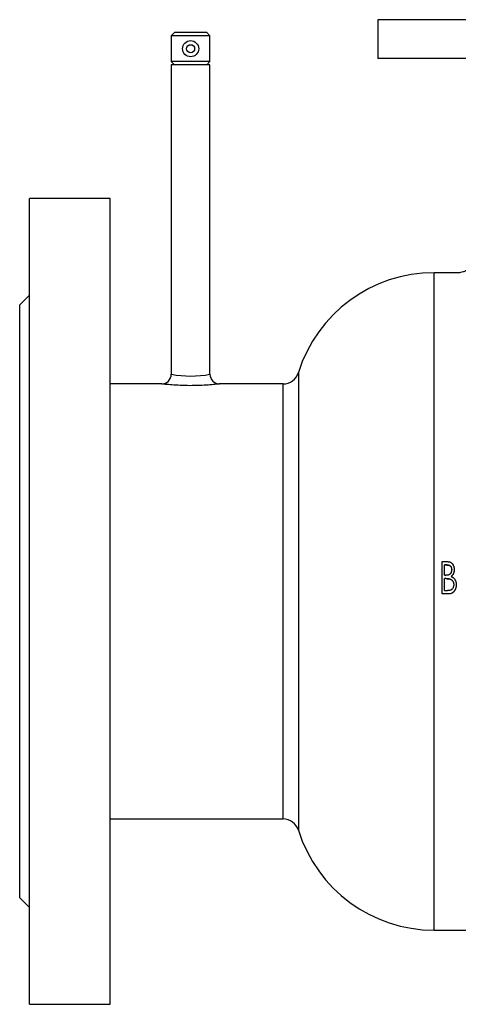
# Model space of a CAD drawing. Header units: millimetres. Extents: x -171 to 370, y -125 to 200.
# Tile 1 of 15: x -171 to -35, y -125 to 181. Entities that reach past the tile are written whole.
import ezdxf

# ---------------------------------------------------------------- set-up
doc = ezdxf.new("R2010")
doc.units = ezdxf.units.MM

msp = doc.modelspace()

# ---------------------------------------------------------------- linework, layer by layer
at = {"color": 7, "linetype": 'Continuous', "lineweight": 25}
for p, q in [((-60, 180.5), (-60, 168.5)), ((60, 180.5), (-60, 180.5)), ((-123, 176.5), (-124, 175.5)), ((-124, 175.5), (-124, 167.5)), ((-112, 175.5), (-124, 175.5)), ((-113, 176.5), (-123, 176.5)), ((-112, 175.5), (-113, 176.5)), ((-112, 167.5), (-112, 175.5)), ((60, 168.5), (-60, 168.5)), ((-124, 167.5), (-123, 166.5)), ((-112, 167.5), (-124, 167.5)), ((-124, 166.5), (-124, 70.49)), ((-112, 166.5), (-124, 166.5)), ((-113, 166.5), (-112, 167.5)), ((-112, 70.5), (-112, 166.5)), ((-143, 125), (-168, 125)), ((-168, -125), (-168, 125)), ((-143, -125), (-143, 125)), ((-35, 102), (-42.5, 102)), ((-168, 95), (-171, 92)), ((-171, -92), (-171, 92)), ((-126.94, 67.5), (-143, 67.5)), ((-89.34, 67.5), (-109, 67.5)), ((-40, 12.36), (-38.59, 12.36)), ((-40, 2.33), (-40, 12.36)), ((-38.43, 11.34), (-39.23, 11.34)), ((-39.23, 8.13), (-39.23, 11.34)), ((-38.43, 11.28), (-39.23, 11.28)), ((-38.43, 11.28), (-38.43, 11.34)), ((-37.05, 9.82), (-37.05, 9.87)), ((-36.28, 9.89), (-36.28, 9.84)), ((-39.23, 8.13), (-38.84, 8.13)), ((-38.84, 7.11), (-39.23, 7.11)), ((-39.23, 3.37), (-39.23, 7.11)), ((-38.84, 7.07), (-39.23, 7.07)), ((-38.84, 7.07), (-38.84, 7.11)), ((-37.62, 6.95), (-37.62, 6.99)), ((-39.23, 3.37), (-38.35, 3.37)), ((-36.41, 5.17), (-36.41, 5.2)), ((-35.64, 5.2), (-35.64, 5.17)), ((-38, 2.34), (-40, 2.34)), ((-38, 2.33), (-40, 2.33)), ((-38, 2.34), (-38, 2.33)), ((-143, -67.5), (-89.34, -67.5)), ((-171, -92), (-168, -95)), ((-42.5, -102), (42.5, -102)), ((-168, -125), (-143, -125))]:
    msp.add_line(p, q, dxfattribs=at)
at = {"color": 1, "linetype": 'Continuous', "lineweight": 25}
for p, q in [((-42.5, -102), (-42.5, 102)), ((-84.57, 71.02), (-84.57, -71.02)), ((-126.94, 67.49), (-126.94, 67.49)), ((-89.34, -67.5), (-89.34, 67.5))]:
    msp.add_line(p, q, dxfattribs=at)
at = {"color": 7, "linetype": 'Continuous', "lineweight": 25}
for radius in [2.5, 1.25]:
    msp.add_circle((-118, 171.5), radius, dxfattribs=at)
for centre, radius, start, end in [((-42.5, 57.95), 44.05, 90, 162.7468), ((-127, 70.5), 3, 271.0855, 359.8129), ((-109, 70.5), 3, 180.0074, 270.0099), ((-89.34, 72.5), 5, 270, 342.7468), ((-89.34, -72.5), 5, 17.2532, 90), ((-42.5, -57.95), 44.05, 197.2532, 270)]:
    msp.add_arc(centre, radius, start, end, dxfattribs=at)
at = {"color": 1, "linetype": 'Continuous', "lineweight": 25}
msp.add_arc((-118, 101.61), 31.69, 259.1555, 280.9146, dxfattribs=at)
at = {"color": 7, "linetype": 'Continuous', "lineweight": 25}
for points, knots in [([(-30.01, 107), (-30.03, 106.65), (-30.06, 105.91), (-30.45, 104.82), (-31.07, 103.83), (-31.85, 103.07), (-32.68, 102.54), (-33.5, 102.2), (-34.28, 102.04), (-34.79, 101.99), (-35.02, 102), (-35.03, 102)], [0, 0, 0, 0, 0.1320448, 0.2835571, 0.4352607, 0.5712399, 0.6948454, 0.8072529, 0.9084502, 0.997637, 1, 1, 1, 1]), ([(-109.5, 67.44), (-109.5, 67.44), (-109.67, 67.42), (-110.91, 67.28), (-113.1, 67.1), (-115.96, 66.96), (-119.01, 66.93), (-121.95, 67.04), (-124.44, 67.22), (-126.29, 67.41), (-126.73, 67.47), (-126.94, 67.49)], [0, 0, 0, 0, 0.000082, 0.122561, 0.247632, 0.37475, 0.501946, 0.628003, 0.753058, 0.877224, 1, 1, 1, 1]), ([(-38.59, 12.36), (-38.53, 12.36), (-38.49, 12.36), (-38.43, 12.36), (-38.41, 12.36), (-38.38, 12.36), (-38.37, 12.36), (-38.36, 12.36), (-38.36, 12.36), (-38.35, 12.36), (-38.35, 12.36), (-38.35, 12.36), (-38.35, 12.36), (-38.31, 12.36), (-38.27, 12.35), (-38.19, 12.35), (-38.14, 12.34), (-38.02, 12.33), (-37.94, 12.31), (-37.82, 12.29), (-37.78, 12.28), (-37.73, 12.27), (-37.71, 12.26), (-37.68, 12.25), (-37.67, 12.25), (-37.65, 12.25), (-37.65, 12.24), (-37.64, 12.24), (-37.64, 12.24), (-37.59, 12.23), (-37.55, 12.21), (-37.49, 12.19), (-37.47, 12.18), (-37.44, 12.17), (-37.42, 12.16), (-37.37, 12.14), (-37.34, 12.12), (-37.29, 12.09), (-37.27, 12.08), (-37.24, 12.06), (-37.23, 12.05), (-37.22, 12.04), (-37.21, 12.03), (-37.13, 11.98), (-37.07, 11.93), (-36.98, 11.85), (-36.95, 11.82), (-36.91, 11.78), (-36.9, 11.76), (-36.88, 11.74), (-36.87, 11.73), (-36.86, 11.72), (-36.85, 11.71), (-36.8, 11.64), (-36.76, 11.58), (-36.69, 11.48), (-36.67, 11.44), (-36.64, 11.39), (-36.63, 11.37), (-36.62, 11.34), (-36.61, 11.33), (-36.6, 11.32), (-36.6, 11.31), (-36.6, 11.3), (-36.59, 11.3), (-36.56, 11.22), (-36.52, 11.15), (-36.48, 11.04), (-36.47, 11), (-36.44, 10.92), (-36.43, 10.88), (-36.39, 10.76), (-36.37, 10.69), (-36.35, 10.57), (-36.34, 10.53), (-36.33, 10.47), (-36.32, 10.45), (-36.32, 10.41), (-36.31, 10.39), (-36.31, 10.33), (-36.3, 10.29), (-36.3, 10.23), (-36.3, 10.21), (-36.29, 10.18), (-36.29, 10.17), (-36.29, 10.16), (-36.29, 10.15), (-36.29, 10.14), (-36.29, 10.14), (-36.29, 10.14), (-36.29, 10.13), (-36.29, 10.08), (-36.28, 10), (-36.28, 9.89)], [0, 0, 0, 0, 0.03125, 0.03125, 0.046875, 0.046875, 0.054688, 0.054688, 0.058594, 0.058594, 0.060547, 0.060547, 0.0625, 0.0625, 0.09375, 0.09375, 0.125, 0.125, 0.1875, 0.1875, 0.21875, 0.21875, 0.234375, 0.234375, 0.242188, 0.242188, 0.246094, 0.246094, 0.25, 0.25, 0.28125, 0.28125, 0.296875, 0.296875, 0.3125, 0.3125, 0.34375, 0.34375, 0.359375, 0.359375, 0.367188, 0.367188, 0.375, 0.375, 0.4375, 0.4375, 0.46875, 0.46875, 0.484375, 0.484375, 0.492188, 0.492188, 0.5, 0.5, 0.5625, 0.5625, 0.59375, 0.59375, 0.609375, 0.609375, 0.617188, 0.617188, 0.621094, 0.621094, 0.625, 0.625, 0.6875, 0.6875, 0.71875, 0.71875, 0.75, 0.75, 0.8125, 0.8125, 0.84375, 0.84375, 0.859375, 0.859375, 0.875, 0.875, 0.90625, 0.90625, 0.921875, 0.921875, 0.929688, 0.929688, 0.933594, 0.933594, 0.935547, 0.935547, 0.9375, 0.9375, 1, 1, 1, 1]), ([(-37.05, 9.87), (-37.05, 9.79), (-37.06, 9.73), (-37.06, 9.69), (-37.06, 9.69), (-37.06, 9.68), (-37.06, 9.68), (-37.06, 9.68), (-37.06, 9.67), (-37.06, 9.66), (-37.06, 9.65), (-37.06, 9.63), (-37.06, 9.62), (-37.07, 9.57), (-37.07, 9.54), (-37.08, 9.5), (-37.08, 9.48), (-37.09, 9.45), (-37.09, 9.44), (-37.1, 9.39), (-37.11, 9.36), (-37.13, 9.28), (-37.14, 9.22), (-37.18, 9.11), (-37.2, 9.05), (-37.24, 8.97), (-37.25, 8.94), (-37.27, 8.89), (-37.29, 8.86), (-37.32, 8.81), (-37.33, 8.78), (-37.36, 8.73), (-37.38, 8.71), (-37.43, 8.64), (-37.47, 8.59), (-37.52, 8.54), (-37.53, 8.52), (-37.56, 8.5), (-37.57, 8.49), (-37.6, 8.46), (-37.62, 8.44), (-37.69, 8.38), (-37.74, 8.35), (-37.8, 8.32), (-37.82, 8.31), (-37.84, 8.3), (-37.85, 8.29), (-37.89, 8.28), (-37.92, 8.27), (-38, 8.23), (-38.06, 8.22), (-38.13, 8.2), (-38.13, 8.2), (-38.14, 8.2), (-38.14, 8.2), (-38.15, 8.19), (-38.16, 8.19), (-38.18, 8.19), (-38.19, 8.19), (-38.24, 8.18), (-38.27, 8.17), (-38.35, 8.16), (-38.42, 8.15), (-38.48, 8.15), (-38.48, 8.15), (-38.49, 8.15), (-38.49, 8.15), (-38.49, 8.15), (-38.49, 8.15), (-38.5, 8.15), (-38.51, 8.15), (-38.52, 8.14), (-38.53, 8.14), (-38.57, 8.14), (-38.6, 8.14), (-38.69, 8.14), (-38.76, 8.14), (-38.84, 8.13)], [0, 0, 0, 0, 0.0625, 0.0625, 0.064453, 0.064453, 0.066406, 0.066406, 0.070312, 0.070312, 0.078125, 0.078125, 0.09375, 0.09375, 0.125, 0.125, 0.140625, 0.140625, 0.15625, 0.15625, 0.1875, 0.1875, 0.25, 0.25, 0.3125, 0.3125, 0.34375, 0.34375, 0.375, 0.375, 0.40625, 0.40625, 0.4375, 0.4375, 0.5, 0.5, 0.515625, 0.515625, 0.53125, 0.53125, 0.5625, 0.5625, 0.625, 0.625, 0.640625, 0.640625, 0.65625, 0.65625, 0.6875, 0.6875, 0.75, 0.75, 0.753906, 0.753906, 0.757812, 0.757812, 0.765625, 0.765625, 0.78125, 0.78125, 0.8125, 0.8125, 0.875, 0.875, 0.876953, 0.876953, 0.878906, 0.878906, 0.882812, 0.882812, 0.890625, 0.890625, 0.90625, 0.90625, 0.9375, 0.9375, 1, 1, 1, 1]), ([(-38.43, 11.34), (-38.37, 11.34), (-38.32, 11.34), (-38.29, 11.34), (-38.29, 11.34), (-38.28, 11.34), (-38.28, 11.34), (-38.28, 11.33), (-38.27, 11.33), (-38.26, 11.33), (-38.26, 11.33), (-38.24, 11.33), (-38.23, 11.33), (-38.19, 11.33), (-38.17, 11.33), (-38.13, 11.32), (-38.12, 11.32), (-38.1, 11.32), (-38.09, 11.31), (-38.05, 11.31), (-38.03, 11.3), (-37.96, 11.29), (-37.91, 11.27), (-37.77, 11.23), (-37.68, 11.19), (-37.52, 11.09), (-37.45, 11.03), (-37.38, 10.94), (-37.37, 10.93), (-37.36, 10.92), (-37.35, 10.91), (-37.33, 10.88), (-37.31, 10.86), (-37.28, 10.8), (-37.25, 10.76), (-37.19, 10.63), (-37.15, 10.54), (-37.12, 10.43), (-37.11, 10.42), (-37.11, 10.4), (-37.11, 10.38), (-37.1, 10.35), (-37.09, 10.33), (-37.08, 10.26), (-37.07, 10.21), (-37.07, 10.16), (-37.07, 10.15), (-37.07, 10.15), (-37.07, 10.15), (-37.07, 10.14), (-37.07, 10.14), (-37.06, 10.12), (-37.06, 10.11), (-37.06, 10.08), (-37.06, 10.06), (-37.06, 9.99), (-37.05, 9.93), (-37.05, 9.87)], [0, 0, 0, 0, 0.0625, 0.0625, 0.064453, 0.064453, 0.066406, 0.066406, 0.070312, 0.070312, 0.078125, 0.078125, 0.09375, 0.09375, 0.125, 0.125, 0.140625, 0.140625, 0.15625, 0.15625, 0.1875, 0.1875, 0.25, 0.25, 0.375, 0.375, 0.5, 0.5, 0.515625, 0.515625, 0.53125, 0.53125, 0.5625, 0.5625, 0.625, 0.625, 0.75, 0.75, 0.765625, 0.765625, 0.78125, 0.78125, 0.8125, 0.8125, 0.875, 0.875, 0.878906, 0.878906, 0.882812, 0.882812, 0.890625, 0.890625, 0.90625, 0.90625, 0.9375, 0.9375, 1, 1, 1, 1]), ([(-38.43, 11.28), (-38.39, 11.28), (-38.29, 11.28), (-38.1, 11.27), (-37.86, 11.21), (-37.64, 11.12), (-37.48, 11), (-37.35, 10.87), (-37.22, 10.67), (-37.11, 10.4), (-37.06, 10.11), (-37.05, 9.92), (-37.05, 9.82)], [0, 0, 0, 0, 0.0625767, 0.1251394, 0.2501432, 0.3749801, 0.4372017, 0.4999911, 0.6211984, 0.7498674, 0.8748718, 1, 1, 1, 1]), ([(-36.28, 9.89), (-36.28, 9.82), (-36.29, 9.76), (-36.29, 9.69), (-36.29, 9.66), (-36.29, 9.63), (-36.29, 9.62), (-36.29, 9.61), (-36.29, 9.6), (-36.29, 9.6), (-36.29, 9.6), (-36.29, 9.59), (-36.29, 9.59), (-36.3, 9.49), (-36.31, 9.39), (-36.35, 9.18), (-36.38, 9.08), (-36.42, 8.94), (-36.43, 8.89), (-36.46, 8.82), (-36.46, 8.8), (-36.48, 8.76), (-36.48, 8.75), (-36.49, 8.74), (-36.49, 8.73), (-36.49, 8.72), (-36.5, 8.71), (-36.52, 8.66), (-36.54, 8.61), (-36.57, 8.55), (-36.58, 8.52), (-36.61, 8.48), (-36.62, 8.46), (-36.65, 8.39), (-36.68, 8.35), (-36.72, 8.29), (-36.73, 8.27), (-36.76, 8.22), (-36.78, 8.2), (-36.83, 8.14), (-36.86, 8.1), (-36.91, 8.04), (-36.92, 8.03), (-36.95, 8), (-36.96, 7.99), (-36.97, 7.97), (-36.98, 7.96), (-37.01, 7.94), (-37.03, 7.92), (-37.05, 7.9), (-37.06, 7.89), (-37.08, 7.88), (-37.08, 7.87), (-37.09, 7.87), (-37.09, 7.86), (-37.1, 7.86), (-37.1, 7.86), (-37.1, 7.86), (-37.1, 7.86), (-37.13, 7.83), (-37.17, 7.8), (-37.22, 7.76)], [0, 0, 0, 0, 0.0625, 0.0625, 0.09375, 0.09375, 0.109375, 0.109375, 0.117188, 0.117188, 0.121094, 0.121094, 0.125, 0.125, 0.25, 0.25, 0.375, 0.375, 0.4375, 0.4375, 0.46875, 0.46875, 0.484375, 0.484375, 0.492188, 0.492188, 0.5, 0.5, 0.5625, 0.5625, 0.59375, 0.59375, 0.625, 0.625, 0.6875, 0.6875, 0.71875, 0.71875, 0.75, 0.75, 0.8125, 0.8125, 0.84375, 0.84375, 0.859375, 0.859375, 0.875, 0.875, 0.90625, 0.90625, 0.921875, 0.921875, 0.929688, 0.929688, 0.933594, 0.933594, 0.935547, 0.935547, 0.9375, 0.9375, 1, 1, 1, 1]), ([(-36.28, 9.84), (-36.28, 9.74), (-36.29, 9.54), (-36.34, 9.14), (-36.45, 8.75), (-36.62, 8.39), (-36.79, 8.14), (-36.95, 7.95), (-37.1, 7.82), (-37.18, 7.75), (-37.22, 7.72)], [0, 0, 0, 0, 0.125086, 0.250131, 0.499889, 0.624916, 0.74992, 0.87491, 0.937449, 1, 1, 1, 1]), ([(-38.84, 7.11), (-38.72, 7.11), (-38.62, 7.1), (-38.53, 7.1), (-38.53, 7.1), (-38.52, 7.1), (-38.52, 7.1), (-38.52, 7.1), (-38.51, 7.1), (-38.5, 7.1), (-38.49, 7.1), (-38.46, 7.1), (-38.45, 7.1), (-38.4, 7.1), (-38.37, 7.1), (-38.29, 7.09), (-38.25, 7.09), (-38.22, 7.09), (-38.22, 7.09), (-38.21, 7.09), (-38.2, 7.09), (-38.19, 7.08), (-38.17, 7.08), (-38.14, 7.08), (-38.11, 7.08), (-38.06, 7.07), (-38.06, 7.07), (-38.04, 7.07), (-38.03, 7.07), (-38.01, 7.07), (-38, 7.07), (-37.96, 7.06), (-37.94, 7.06), (-37.92, 7.05), (-37.91, 7.05), (-37.91, 7.05), (-37.9, 7.05), (-37.89, 7.05), (-37.88, 7.05), (-37.86, 7.05), (-37.85, 7.04), (-37.81, 7.04), (-37.79, 7.03), (-37.76, 7.03), (-37.76, 7.03), (-37.75, 7.02), (-37.74, 7.02), (-37.72, 7.02), (-37.71, 7.01), (-37.68, 7), (-37.65, 7), (-37.62, 6.99)], [0, 0, 0, 0, 0.25, 0.25, 0.253906, 0.253906, 0.257812, 0.257812, 0.265625, 0.265625, 0.28125, 0.28125, 0.3125, 0.3125, 0.375, 0.375, 0.5, 0.5, 0.515625, 0.515625, 0.53125, 0.53125, 0.5625, 0.5625, 0.625, 0.625, 0.640625, 0.640625, 0.65625, 0.65625, 0.6875, 0.6875, 0.75, 0.75, 0.757812, 0.757812, 0.765625, 0.765625, 0.78125, 0.78125, 0.8125, 0.8125, 0.875, 0.875, 0.890625, 0.890625, 0.90625, 0.90625, 0.9375, 0.9375, 1, 1, 1, 1]), ([(-38.84, 7.07), (-38.79, 7.07), (-38.68, 7.07), (-38.52, 7.07), (-38.37, 7.06), (-38.21, 7.05), (-38.07, 7.04), (-37.92, 7.02), (-37.77, 7), (-37.67, 6.97), (-37.62, 6.95)], [0, 0, 0, 0, 0.137372, 0.25002, 0.404083, 0.500034, 0.625044, 0.750046, 0.875038, 1, 1, 1, 1]), ([(-37.62, 6.99), (-37.56, 6.97), (-37.51, 6.95), (-37.48, 6.94), (-37.48, 6.94), (-37.48, 6.93), (-37.47, 6.93), (-37.47, 6.93), (-37.47, 6.93), (-37.46, 6.93), (-37.45, 6.92), (-37.43, 6.92), (-37.42, 6.91), (-37.39, 6.9), (-37.37, 6.89), (-37.34, 6.87), (-37.33, 6.87), (-37.31, 6.86), (-37.3, 6.85), (-37.27, 6.83), (-37.25, 6.82), (-37.19, 6.78), (-37.14, 6.76), (-37.09, 6.71), (-37.07, 6.69), (-37.03, 6.66), (-37.01, 6.65), (-36.96, 6.6), (-36.93, 6.57), (-36.83, 6.46), (-36.77, 6.38), (-36.7, 6.28), (-36.69, 6.26), (-36.67, 6.22), (-36.65, 6.2), (-36.62, 6.13), (-36.6, 6.09), (-36.54, 5.95), (-36.51, 5.86), (-36.47, 5.72), (-36.46, 5.68), (-36.44, 5.58), (-36.43, 5.53), (-36.43, 5.48), (-36.43, 5.48), (-36.43, 5.48), (-36.43, 5.47), (-36.43, 5.47), (-36.43, 5.46), (-36.42, 5.45), (-36.42, 5.44), (-36.42, 5.41), (-36.42, 5.39), (-36.42, 5.32), (-36.41, 5.26), (-36.41, 5.2)], [0, 0, 0, 0, 0.0625, 0.0625, 0.064453, 0.064453, 0.066406, 0.066406, 0.070312, 0.070312, 0.078125, 0.078125, 0.09375, 0.09375, 0.125, 0.125, 0.140625, 0.140625, 0.15625, 0.15625, 0.1875, 0.1875, 0.25, 0.25, 0.28125, 0.28125, 0.3125, 0.3125, 0.375, 0.375, 0.5, 0.5, 0.53125, 0.53125, 0.5625, 0.5625, 0.625, 0.625, 0.75, 0.75, 0.8125, 0.8125, 0.875, 0.875, 0.878906, 0.878906, 0.882812, 0.882812, 0.890625, 0.890625, 0.90625, 0.90625, 0.9375, 0.9375, 1, 1, 1, 1]), ([(-37.62, 6.95), (-37.57, 6.94), (-37.48, 6.9), (-37.3, 6.83), (-37.1, 6.7), (-36.89, 6.5), (-36.71, 6.27), (-36.57, 6.02), (-36.47, 5.74), (-36.42, 5.46), (-36.41, 5.27), (-36.41, 5.17)], [0, 0, 0, 0, 0.062557, 0.125098, 0.250021, 0.373932, 0.499931, 0.624929, 0.749924, 0.874912, 1, 1, 1, 1]), ([(-37.22, 7.76), (-37.18, 7.74), (-37.14, 7.72), (-37.1, 7.7), (-37.08, 7.7), (-37.07, 7.69), (-37.06, 7.68), (-37.05, 7.68), (-37.05, 7.68), (-37.05, 7.68), (-37.04, 7.67), (-37.04, 7.67), (-37.04, 7.67), (-37.01, 7.66), (-36.98, 7.64), (-36.93, 7.62), (-36.92, 7.61), (-36.9, 7.6), (-36.89, 7.59), (-36.88, 7.59), (-36.87, 7.58), (-36.8, 7.54), (-36.74, 7.5), (-36.66, 7.45), (-36.63, 7.43), (-36.58, 7.39), (-36.56, 7.37), (-36.48, 7.31), (-36.44, 7.27), (-36.36, 7.19), (-36.34, 7.17), (-36.31, 7.13), (-36.3, 7.12), (-36.27, 7.09), (-36.26, 7.08), (-36.21, 7.01), (-36.17, 6.96), (-36.11, 6.88), (-36.09, 6.85), (-36.07, 6.81), (-36.06, 6.79), (-36.04, 6.77), (-36.03, 6.75), (-35.99, 6.68), (-35.96, 6.62), (-35.92, 6.53), (-35.9, 6.5), (-35.88, 6.45), (-35.88, 6.44), (-35.86, 6.41), (-35.86, 6.39), (-35.8, 6.25), (-35.76, 6.12), (-35.72, 5.93), (-35.7, 5.86), (-35.68, 5.76), (-35.68, 5.73), (-35.67, 5.68), (-35.67, 5.66), (-35.67, 5.63), (-35.66, 5.61), (-35.66, 5.56), (-35.66, 5.53), (-35.65, 5.48), (-35.65, 5.47), (-35.65, 5.44), (-35.65, 5.43), (-35.65, 5.42), (-35.65, 5.41), (-35.65, 5.41), (-35.65, 5.4), (-35.65, 5.4), (-35.65, 5.4), (-35.65, 5.35), (-35.64, 5.28), (-35.64, 5.2)], [0, 0, 0, 0, 0.03125, 0.03125, 0.046875, 0.046875, 0.054688, 0.054688, 0.058594, 0.058594, 0.060547, 0.060547, 0.0625, 0.0625, 0.09375, 0.09375, 0.109375, 0.109375, 0.117188, 0.117188, 0.125, 0.125, 0.1875, 0.1875, 0.21875, 0.21875, 0.25, 0.25, 0.3125, 0.3125, 0.34375, 0.34375, 0.359375, 0.359375, 0.375, 0.375, 0.4375, 0.4375, 0.46875, 0.46875, 0.484375, 0.484375, 0.5, 0.5, 0.5625, 0.5625, 0.59375, 0.59375, 0.609375, 0.609375, 0.625, 0.625, 0.75, 0.75, 0.8125, 0.8125, 0.84375, 0.84375, 0.859375, 0.859375, 0.875, 0.875, 0.90625, 0.90625, 0.921875, 0.921875, 0.929688, 0.929688, 0.933594, 0.933594, 0.935547, 0.935547, 0.9375, 0.9375, 1, 1, 1, 1]), ([(-36.41, 5.2), (-36.41, 5.11), (-36.42, 5.05), (-36.42, 5), (-36.42, 5), (-36.42, 5), (-36.42, 4.99), (-36.42, 4.99), (-36.42, 4.98), (-36.42, 4.97), (-36.42, 4.96), (-36.42, 4.94), (-36.43, 4.92), (-36.43, 4.88), (-36.44, 4.84), (-36.46, 4.69), (-36.49, 4.57), (-36.55, 4.43), (-36.55, 4.41), (-36.56, 4.38), (-36.57, 4.36), (-36.59, 4.32), (-36.6, 4.29), (-36.65, 4.2), (-36.68, 4.14), (-36.78, 3.98), (-36.85, 3.88), (-36.94, 3.79), (-36.94, 3.79), (-36.96, 3.77), (-36.96, 3.77), (-36.98, 3.75), (-36.99, 3.74), (-37.03, 3.71), (-37.05, 3.69), (-37.13, 3.63), (-37.18, 3.6), (-37.26, 3.55), (-37.29, 3.54), (-37.35, 3.52), (-37.38, 3.5), (-37.43, 3.49), (-37.44, 3.48), (-37.47, 3.47), (-37.49, 3.47), (-37.53, 3.46), (-37.56, 3.45), (-37.6, 3.44), (-37.61, 3.44), (-37.63, 3.44), (-37.64, 3.43), (-37.66, 3.43), (-37.68, 3.43), (-37.73, 3.42), (-37.76, 3.41), (-37.85, 3.4), (-37.91, 3.39), (-37.97, 3.39), (-37.97, 3.39), (-37.98, 3.39), (-37.98, 3.39), (-37.98, 3.39), (-37.98, 3.39), (-37.99, 3.39), (-38, 3.39), (-38.01, 3.39), (-38.03, 3.38), (-38.06, 3.38), (-38.09, 3.38), (-38.19, 3.38), (-38.26, 3.38), (-38.35, 3.37)], [0, 0, 0, 0, 0.0625, 0.0625, 0.064453, 0.064453, 0.066406, 0.066406, 0.070312, 0.070312, 0.078125, 0.078125, 0.09375, 0.09375, 0.125, 0.125, 0.25, 0.25, 0.265625, 0.265625, 0.28125, 0.28125, 0.3125, 0.3125, 0.375, 0.375, 0.5, 0.5, 0.507812, 0.507812, 0.515625, 0.515625, 0.53125, 0.53125, 0.5625, 0.5625, 0.625, 0.625, 0.65625, 0.65625, 0.6875, 0.6875, 0.703125, 0.703125, 0.71875, 0.71875, 0.75, 0.75, 0.757812, 0.757812, 0.765625, 0.765625, 0.78125, 0.78125, 0.8125, 0.8125, 0.875, 0.875, 0.876953, 0.876953, 0.878906, 0.878906, 0.882812, 0.882812, 0.890625, 0.890625, 0.90625, 0.90625, 0.9375, 0.9375, 1, 1, 1, 1]), ([(-35.64, 5.2), (-35.64, 5.14), (-35.64, 5.09), (-35.65, 5.02), (-35.65, 5), (-35.65, 4.98), (-35.65, 4.97), (-35.65, 4.95), (-35.65, 4.95), (-35.65, 4.95), (-35.65, 4.94), (-35.65, 4.94), (-35.65, 4.94), (-35.65, 4.89), (-35.65, 4.85), (-35.66, 4.76), (-35.67, 4.72), (-35.68, 4.59), (-35.7, 4.5), (-35.73, 4.38), (-35.73, 4.33), (-35.75, 4.27), (-35.76, 4.25), (-35.77, 4.21), (-35.77, 4.19), (-35.8, 4.09), (-35.83, 4), (-35.89, 3.84), (-35.93, 3.76), (-36, 3.61), (-36.04, 3.54), (-36.11, 3.42), (-36.13, 3.39), (-36.17, 3.33), (-36.18, 3.31), (-36.2, 3.28), (-36.22, 3.26), (-36.28, 3.17), (-36.34, 3.1), (-36.42, 3), (-36.45, 2.97), (-36.5, 2.93), (-36.51, 2.91), (-36.54, 2.88), (-36.56, 2.87), (-36.61, 2.83), (-36.64, 2.8), (-36.71, 2.75), (-36.74, 2.72), (-36.82, 2.67), (-36.85, 2.65), (-36.93, 2.61), (-36.96, 2.59), (-37.14, 2.49), (-37.31, 2.44), (-37.53, 2.39), (-37.58, 2.38), (-37.64, 2.37), (-37.66, 2.37), (-37.69, 2.36), (-37.7, 2.36), (-37.72, 2.36), (-37.72, 2.36), (-37.73, 2.36), (-37.73, 2.36), (-37.74, 2.36), (-37.74, 2.36), (-37.8, 2.35), (-37.89, 2.35), (-38, 2.34)], [0, 0, 0, 0, 0.03125, 0.03125, 0.046875, 0.046875, 0.054688, 0.054688, 0.058594, 0.058594, 0.060547, 0.060547, 0.0625, 0.0625, 0.09375, 0.09375, 0.125, 0.125, 0.1875, 0.1875, 0.21875, 0.21875, 0.234375, 0.234375, 0.25, 0.25, 0.3125, 0.3125, 0.375, 0.375, 0.4375, 0.4375, 0.46875, 0.46875, 0.484375, 0.484375, 0.5, 0.5, 0.5625, 0.5625, 0.59375, 0.59375, 0.609375, 0.609375, 0.625, 0.625, 0.65625, 0.65625, 0.6875, 0.6875, 0.71875, 0.71875, 0.75, 0.75, 0.875, 0.875, 0.90625, 0.90625, 0.921875, 0.921875, 0.929688, 0.929688, 0.933594, 0.933594, 0.935547, 0.935547, 0.9375, 0.9375, 1, 1, 1, 1]), ([(-35.64, 5.17), (-35.64, 5.08), (-35.65, 4.91), (-35.68, 4.57), (-35.76, 4.15), (-35.95, 3.66), (-36.22, 3.22), (-36.5, 2.89), (-36.78, 2.68), (-37.07, 2.5), (-37.4, 2.4), (-37.74, 2.34), (-37.91, 2.33), (-38, 2.33)], [0, 0, 0, 0, 0.06257, 0.125129, 0.250154, 0.375159, 0.500144, 0.625041, 0.687572, 0.750106, 0.874905, 0.937441, 1, 1, 1, 1])]:
    msp.add_open_spline(points, degree=3, knots=knots, dxfattribs=at)
at = {"color": 1, "linetype": 'Continuous', "lineweight": 25}
msp.add_open_spline([(-109, 67.5), (-109, 67.5), (-109, 67.5), (-109.25, 67.47), (-109.5, 67.44)], degree=3, knots=[0, 0, 0, 0, 0.0027412, 1, 1, 1, 1], dxfattribs=at)

doc.saveas('drawing.dxf')
